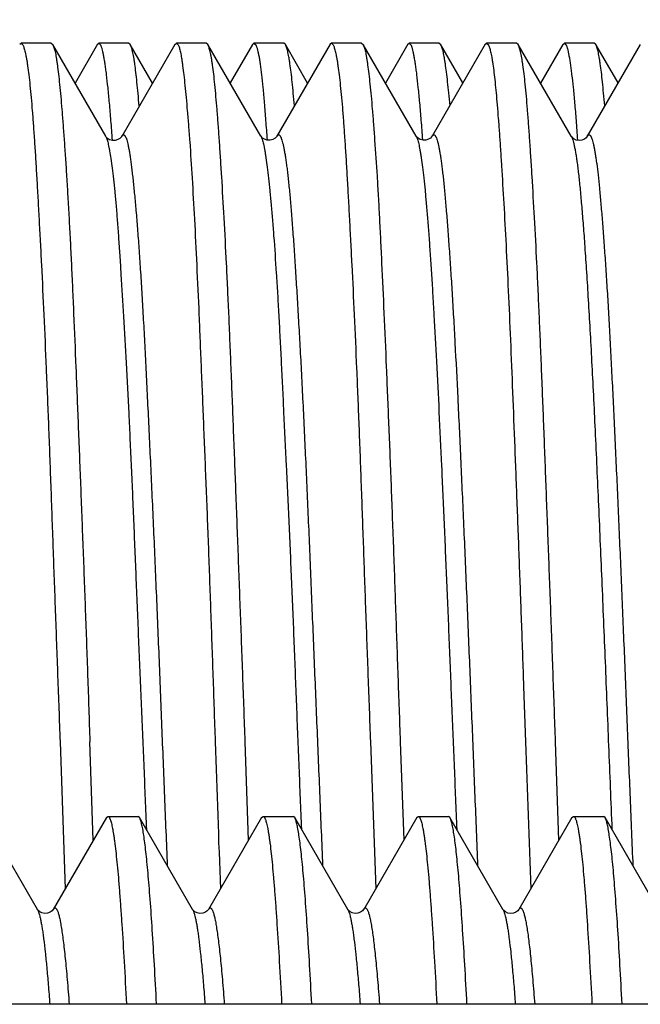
# Model space of a CAD drawing. Header units: inches. Extents: x 0 to 22, y 0 to 17.
# Tile 15 of 91: x 2.503 to 2.614, y 9.681 to 9.857. Entities that reach past the tile are written whole.
import ezdxf

# ---------------------------------------------------------------- set-up
doc = ezdxf.new("R2010")
doc.units = ezdxf.units.IN
doc.header["$LTSCALE"] = 1.21
doc.header["$MEASUREMENT"] = 0
doc.layers.get('0').update_dxf_attribs({"linetype": 'CONTINUOUS'})
doc.layers.add('DIMENSIONS', color=7, linetype='CONTINUOUS')
doc.styles.get("Standard").update_dxf_attribs({"font": 'txt', "width": 0.8})
doc.dimstyles.new('DIMSTYLE_1', dxfattribs={"dimtxt": 0.125, "dimasz": 0.18, "dimexe": 0.18, "dimexo": 0.0625, "dimgap": 0.09, "dimtad": 0, "dimtih": 1, "dimtoh": 1, "dimdec": 3, "dimzin": 4, "dimdsep": 46, "dimtxsty": 'STANDARD', "dimblk": '_FILLED', "dimblk1": '_FILLED', "dimblk2": '_FILLED', "dimcen": 0.09, "dimadec": 0, "dimazin": 0, "dimtp": 0.01, "dimtm": 0.01, "dimtfac": 1, "dimtdec": 3, "dimtofl": 0, "dimtmove": 0, "dimatfit": 3, "dimldrblk": '_FILLED', "dimfxl": 1, "dimtolj": 1, "dimtzin": 4, "dimarcsym": 0})

# ---------------------------------------------------------------- blocks, each defined once
blk = doc.blocks.new('*D33')
at = {"layer": 'DIMENSIONS', "color": 2, "linetype": 'CONTINUOUS'}
for p, q in [((2.91087, 12.57), (2.91087, 12.77886)), ((2.7265, 12.42188), (2.91087, 12.57)), ((2.7265, 9.70625), (2.7265, 12.42188))]:
    blk.add_line(p, q, dxfattribs=at)
at = {"layer": 'DIMENSIONS', "color": 2, "linetype": 'CONTINUOUS', "insert": (2.84837, 12.84136), "char_height": 0.125, "width": 1.225, "attachment_point": 1, "rotation": 90, "line_spacing_factor": 0.9}
blk.add_mtext('.435{\\Ftxt.shx;\\W1.000000;\\H0.125000; }[11.05]', dxfattribs=at)
blk = doc.blocks.new('_FILLED')
at = {"color": 0, "linetype": 'BYBLOCK'}
blk.add_solid([(0, 0), (-1, 0.17361), (-1, -0.17361)], dxfattribs=at)

msp = doc.modelspace()

# ---------------------------------------------------------------- linework, layer by layer
at = {"color": 7, "linetype": 'CONTINUOUS'}
for p, q in [((2.5032, 9.85299), (2.50346, 9.8532)), ((2.50882, 9.8532), (2.50346, 9.8532)), ((2.50346, 9.8532), (2.50376, 9.85291)), ((2.50882, 9.8532), (2.50911, 9.85295)), ((2.51712, 9.85298), (2.51737, 9.8532)), ((2.52271, 9.8532), (2.51737, 9.8532)), ((2.51737, 9.8532), (2.51766, 9.85291)), ((2.523, 9.85295), (2.52271, 9.8532)), ((2.53099, 9.85296), (2.53127, 9.8532)), ((2.53659, 9.8532), (2.53127, 9.8532)), ((2.53127, 9.8532), (2.53157, 9.85291)), ((2.53688, 9.85295), (2.53659, 9.8532)), ((2.54485, 9.85296), (2.54514, 9.8532)), ((2.55047, 9.8532), (2.54514, 9.8532)), ((2.54514, 9.8532), (2.54545, 9.85291)), ((2.55076, 9.85296), (2.55047, 9.8532)), ((2.55901, 9.8532), (2.55876, 9.85299)), ((2.56439, 9.8532), (2.55901, 9.8532)), ((2.55901, 9.8532), (2.55931, 9.85291)), ((2.56439, 9.8532), (2.56467, 9.85297)), ((2.57267, 9.85298), (2.57293, 9.8532)), ((2.57827, 9.8532), (2.57293, 9.8532)), ((2.57293, 9.8532), (2.57322, 9.85291)), ((2.57827, 9.8532), (2.57853, 9.85298)), ((2.58653, 9.85298), (2.58679, 9.8532)), ((2.59215, 9.8532), (2.58679, 9.8532)), ((2.58679, 9.8532), (2.58709, 9.85291)), ((2.59243, 9.85296), (2.59215, 9.8532)), ((2.60042, 9.85297), (2.6007, 9.8532)), ((2.60605, 9.8532), (2.6007, 9.8532)), ((2.6007, 9.8532), (2.60099, 9.85291)), ((2.60633, 9.85296), (2.60605, 9.8532)), ((2.51861, 9.83654), (2.50911, 9.85295)), ((2.51712, 9.85298), (2.51311, 9.84605)), ((2.53099, 9.85296), (2.52146, 9.83651)), ((2.52699, 9.84605), (2.523, 9.85295)), ((2.54639, 9.83652), (2.53688, 9.85295)), ((2.54485, 9.85296), (2.54086, 9.84607)), ((2.55876, 9.85299), (2.54925, 9.83655)), ((2.55475, 9.84606), (2.55076, 9.85296)), ((2.57417, 9.83655), (2.56467, 9.85297)), ((2.57267, 9.85298), (2.56867, 9.84606)), ((2.58653, 9.85298), (2.57702, 9.83655)), ((2.58253, 9.84607), (2.57853, 9.85298)), ((2.60194, 9.83652), (2.59243, 9.85296)), ((2.60042, 9.85297), (2.59642, 9.84605)), ((2.61429, 9.85297), (2.60479, 9.83655)), ((2.61031, 9.84609), (2.60633, 9.85296)), ((2.52145, 9.83648), (2.52146, 9.83651)), ((2.5464, 9.83653), (2.54639, 9.83655)), ((2.54639, 9.83655), (2.5464, 9.83653)), ((2.54925, 9.83654), (2.54925, 9.83655)), ((2.57418, 9.83653), (2.57417, 9.83655)), ((2.60194, 9.83652), (2.60195, 9.83651)), ((2.60197, 9.83647), (2.60195, 9.83651)), ((2.60477, 9.83652), (2.60479, 9.83655)), ((2.60479, 9.83655), (2.60498, 9.83677)), ((2.5934, 9.73808), (2.59374, 9.7282)), ((2.51043, 9.7282), (2.51137, 9.7019)), ((2.51638, 9.71056), (2.51577, 9.7282)), ((2.54416, 9.71058), (2.54356, 9.7282)), ((2.56598, 9.7282), (2.56693, 9.70191)), ((2.57132, 9.7282), (2.57195, 9.7106)), ((2.59972, 9.71058), (2.59911, 9.7282)), ((2.50638, 9.6982), (2.49688, 9.71462)), ((2.51872, 9.71462), (2.50922, 9.6982)), ((2.51872, 9.71462), (2.51899, 9.71485)), ((2.51899, 9.71485), (2.52438, 9.71485)), ((2.52466, 9.71462), (2.52438, 9.71485)), ((2.53416, 9.6982), (2.52466, 9.71462)), ((2.5465, 9.71462), (2.537, 9.6982)), ((2.5465, 9.71462), (2.54677, 9.71485)), ((2.54677, 9.71485), (2.55216, 9.71485)), ((2.55243, 9.71462), (2.55216, 9.71485)), ((2.56193, 9.6982), (2.55243, 9.71462)), ((2.57428, 9.71462), (2.56478, 9.6982)), ((2.57428, 9.71462), (2.57455, 9.71485)), ((2.57455, 9.71485), (2.57994, 9.71485)), ((2.58021, 9.71462), (2.57994, 9.71485)), ((2.58971, 9.6982), (2.58021, 9.71462)), ((2.60206, 9.71462), (2.59255, 9.6982)), ((2.60206, 9.71462), (2.60233, 9.71485)), ((2.60233, 9.71485), (2.60772, 9.71485)), ((2.60799, 9.71462), (2.60772, 9.71485)), ((2.61749, 9.6982), (2.60799, 9.71462)), ((2.50639, 9.69818), (2.50638, 9.6982)), ((2.53417, 9.69818), (2.53416, 9.6982)), ((2.56194, 9.69818), (2.56193, 9.6982)), ((2.58973, 9.69817), (2.58971, 9.6982)), ((2.7265, 9.68122), (2.5015, 9.68122))]:
    msp.add_line(p, q, dxfattribs=at)
at = {"color": 9, "linetype": 'CONTINUOUS'}
msp.add_line((2.60195, 9.83651), (2.60213, 9.8361), dxfattribs=at)
at = {"color": 7, "linetype": 'CONTINUOUS'}
for points in [[(2.52145, 9.83649), (2.52144, 9.83646), (2.52135, 9.83634), (2.52114, 9.83615), (2.52079, 9.83593), (2.52031, 9.83578), (2.5198, 9.83577), (2.5193, 9.83592), (2.51893, 9.83614), (2.51873, 9.83633), (2.51864, 9.83645), (2.51863, 9.83646)], [(2.54925, 9.83654), (2.54922, 9.83651), (2.54913, 9.83639), (2.54892, 9.83619), (2.54854, 9.83596), (2.54804, 9.83582), (2.54752, 9.83583), (2.54704, 9.83599), (2.54669, 9.83621), (2.5465, 9.8364), (2.54641, 9.83652), (2.5464, 9.83653)], [(2.57702, 9.83654), (2.57701, 9.83652), (2.57692, 9.83641), (2.57673, 9.83621), (2.57638, 9.83599), (2.5759, 9.83583), (2.5754, 9.83582), (2.5749, 9.83595), (2.57452, 9.83618), (2.57429, 9.83638), (2.57419, 9.83651), (2.57418, 9.83653)], [(2.6024, 9.83607), (2.60213, 9.83629), (2.60199, 9.83644), (2.60197, 9.83647)], [(2.60458, 9.83626), (2.60429, 9.83604), (2.60385, 9.83584), (2.60334, 9.83578), (2.60284, 9.83586), (2.6024, 9.83607)], [(2.60479, 9.83651), (2.60478, 9.8365), (2.60473, 9.83642), (2.60458, 9.83626)], [(2.50922, 9.6982), (2.50922, 9.69819), (2.50916, 9.6981), (2.50899, 9.69792), (2.50866, 9.69769), (2.50819, 9.69751), (2.50769, 9.69747), (2.50719, 9.69758), (2.50678, 9.69779), (2.50653, 9.69801), (2.50641, 9.69815), (2.50639, 9.69818)], [(2.537, 9.6982), (2.537, 9.69819), (2.53693, 9.6981), (2.53676, 9.69792), (2.53644, 9.69769), (2.53597, 9.69751), (2.53546, 9.69747), (2.53496, 9.69758), (2.53456, 9.69779), (2.53431, 9.69801), (2.53419, 9.69815), (2.53417, 9.69818)], [(2.56478, 9.6982), (2.56477, 9.69819), (2.56471, 9.6981), (2.56454, 9.69792), (2.56422, 9.69769), (2.56375, 9.69751), (2.56324, 9.69747), (2.56274, 9.69758), (2.56233, 9.69779), (2.56208, 9.69801), (2.56197, 9.69815), (2.56194, 9.69818)], [(2.59255, 9.6982), (2.5925, 9.69811), (2.59234, 9.69794), (2.59204, 9.69772), (2.59159, 9.69753), (2.59109, 9.69747), (2.59059, 9.69755), (2.59016, 9.69776), (2.58989, 9.69798), (2.58975, 9.69813), (2.58973, 9.69817)]]:
    msp.add_lwpolyline(points, dxfattribs=at)
for centre, radius, start, end in [((8.51387, 9.92656), 5.97897, 181.901165, 182.153741), ((11.58265, 10.03305), 8.99408, 181.942353, 182.110298)]:
    msp.add_arc(centre, radius, start, end, dxfattribs=at)
for points, knots in [([(2.50376, 9.85291), (2.5038, 9.85284), (2.50388, 9.85266), (2.50398, 9.85235), (2.50409, 9.85198), (2.5042, 9.85154), (2.50431, 9.85103), (2.50441, 9.85046), (2.50452, 9.84982), (2.50467, 9.84883), (2.50485, 9.84742), (2.50506, 9.84554), (2.50526, 9.8434), (2.50546, 9.84101), (2.50566, 9.83836), (2.50586, 9.83548), (2.50606, 9.83236), (2.50626, 9.82901), (2.50646, 9.82543), (2.50667, 9.82164), (2.50688, 9.81765), (2.50718, 9.81194), (2.50754, 9.80436), (2.50796, 9.79477), (2.50837, 9.7846), (2.5087, 9.77579), (2.50896, 9.76852), (2.50916, 9.76293), (2.50936, 9.75726), (2.50957, 9.75152), (2.50979, 9.74574), (2.51007, 9.73796), (2.51029, 9.73211), (2.51043, 9.7282)], [0, 0, 0, 0, 0.002062, 0.004636, 0.007732, 0.011356, 0.015511, 0.020196, 0.025412, 0.031157, 0.044225, 0.05938, 0.076593, 0.095828, 0.117047, 0.140205, 0.165252, 0.192135, 0.220794, 0.251169, 0.283192, 0.316791, 0.388421, 0.465429, 0.547139, 0.632834, 0.676941, 0.72176, 0.767191, 0.813135, 0.85949, 0.906154, 1, 1, 1, 1]), ([(2.50911, 9.85295), (2.50915, 9.85288), (2.50923, 9.85272), (2.50934, 9.85242), (2.50944, 9.85206), (2.50955, 9.85164), (2.50965, 9.85114), (2.50975, 9.85058), (2.50985, 9.84994), (2.50999, 9.84897), (2.51016, 9.84758), (2.51036, 9.84571), (2.51056, 9.84359), (2.51076, 9.84121), (2.51097, 9.83858), (2.51118, 9.8357), (2.51139, 9.83258), (2.51161, 9.82924), (2.51182, 9.82567), (2.51204, 9.82188), (2.51225, 9.81789), (2.51246, 9.81369), (2.51266, 9.80931), (2.51293, 9.80311), (2.51327, 9.79497), (2.51368, 9.78477), (2.5141, 9.77407), (2.51445, 9.76488), (2.51474, 9.75736), (2.51495, 9.7516), (2.51516, 9.7458), (2.51537, 9.73996), (2.51557, 9.73409), (2.5157, 9.73017), (2.51577, 9.7282)], [0, 0, 0, 0, 0.001963, 0.004433, 0.007424, 0.010943, 0.014995, 0.019581, 0.024702, 0.030356, 0.043257, 0.058265, 0.075351, 0.094481, 0.115612, 0.138699, 0.163692, 0.190536, 0.219171, 0.249534, 0.281558, 0.315172, 0.350302, 0.38687, 0.463999, 0.545876, 0.631777, 0.72094, 0.766499, 0.812575, 0.859067, 0.90587, 0.952884, 1, 1, 1, 1]), ([(2.51766, 9.85291), (2.51768, 9.85287), (2.51773, 9.85277), (2.51779, 9.8526), (2.51785, 9.85241), (2.51794, 9.85211), (2.51804, 9.85166), (2.51817, 9.85105), (2.5183, 9.85033), (2.51843, 9.8495), (2.51856, 9.84858), (2.51875, 9.84714), (2.51897, 9.8451), (2.51924, 9.84235), (2.5195, 9.83922), (2.51966, 9.837), (2.51974, 9.83583)], [0, 0, 0, 0, 0.008723, 0.018861, 0.030441, 0.04348, 0.073979, 0.110407, 0.152774, 0.201069, 0.255258, 0.315306, 0.452786, 0.613084, 0.795687, 1, 1, 1, 1]), ([(2.52459, 9.84196), (2.52453, 9.8427), (2.52441, 9.84412), (2.52421, 9.84612), (2.52402, 9.84787), (2.52386, 9.84918), (2.52372, 9.8501), (2.52362, 9.85069), (2.52352, 9.85123), (2.52342, 9.8517), (2.52332, 9.8521), (2.52321, 9.85244), (2.52311, 9.85272), (2.52304, 9.85288), (2.523, 9.85295)], [0, 0, 0, 0, 0.201696, 0.381931, 0.540365, 0.676729, 0.736575, 0.790844, 0.839531, 0.882638, 0.920179, 0.952191, 0.978749, 1, 1, 1, 1]), ([(2.53157, 9.85291), (2.53161, 9.85284), (2.53169, 9.85266), (2.53179, 9.85235), (2.53189, 9.85198), (2.53199, 9.85154), (2.53209, 9.85103), (2.53218, 9.85046), (2.53228, 9.84982), (2.53242, 9.84882), (2.53259, 9.84742), (2.53279, 9.84554), (2.533, 9.8434), (2.53321, 9.84101), (2.53343, 9.83836), (2.53373, 9.83436), (2.53409, 9.82879), (2.5345, 9.82144), (2.53491, 9.81327), (2.53523, 9.80599), (2.53549, 9.7998), (2.53569, 9.79492), (2.5359, 9.78989), (2.53611, 9.78472), (2.53632, 9.77943), (2.53662, 9.77216), (2.53698, 9.76285), (2.53739, 9.75148), (2.5378, 9.73989), (2.53806, 9.73211), (2.53819, 9.7282)], [0, 0, 0, 0, 0.002048, 0.004607, 0.007689, 0.011299, 0.015441, 0.020116, 0.025322, 0.03106, 0.044119, 0.059271, 0.076487, 0.09573, 0.116959, 0.140127, 0.192072, 0.251112, 0.316735, 0.388366, 0.426241, 0.465379, 0.505694, 0.547098, 0.589498, 0.632802, 0.721736, 0.813119, 0.906146, 1, 1, 1, 1]), ([(2.54356, 9.7282), (2.54349, 9.73017), (2.54336, 9.73409), (2.54315, 9.73996), (2.54293, 9.7458), (2.54265, 9.7535), (2.54229, 9.76296), (2.54187, 9.77407), (2.54146, 9.78477), (2.54112, 9.79339), (2.54085, 9.80001), (2.54065, 9.80474), (2.54044, 9.80931), (2.54017, 9.81502), (2.53982, 9.82167), (2.53945, 9.82797), (2.53916, 9.83258), (2.53896, 9.8357), (2.53875, 9.83857), (2.53855, 9.84121), (2.53835, 9.84359), (2.53815, 9.84571), (2.53795, 9.84758), (2.53778, 9.84897), (2.53763, 9.84994), (2.53753, 9.85058), (2.53742, 9.85114), (2.53732, 9.85164), (2.53721, 9.85206), (2.5371, 9.85242), (2.537, 9.85271), (2.53692, 9.85288), (2.53688, 9.85295)], [0, 0, 0, 0, 0.047113, 0.094125, 0.140925, 0.187414, 0.279045, 0.368203, 0.454098, 0.535971, 0.575171, 0.613096, 0.649664, 0.684794, 0.750431, 0.809428, 0.836269, 0.86126, 0.884345, 0.905474, 0.924601, 0.941686, 0.956695, 0.969601, 0.97526, 0.980386, 0.984978, 0.989037, 0.992564, 0.99556, 0.998035, 1, 1, 1, 1]), ([(2.54545, 9.85291), (2.54547, 9.85287), (2.54552, 9.85277), (2.54559, 9.85261), (2.54565, 9.85242), (2.54575, 9.85211), (2.54586, 9.85167), (2.54599, 9.85105), (2.54611, 9.85034), (2.54624, 9.84952), (2.54637, 9.84859), (2.54654, 9.84716), (2.54675, 9.84513), (2.54699, 9.84239), (2.54724, 9.83927), (2.5474, 9.83706), (2.54748, 9.83589)], [0, 0, 0, 0, 0.008859, 0.019108, 0.030779, 0.043892, 0.07449, 0.110968, 0.153341, 0.201609, 0.25575, 0.315737, 0.453082, 0.613253, 0.795753, 1, 1, 1, 1]), ([(2.55238, 9.842), (2.55232, 9.84275), (2.55219, 9.84416), (2.552, 9.84615), (2.55181, 9.8479), (2.55163, 9.8492), (2.55149, 9.85012), (2.55139, 9.85071), (2.55128, 9.85124), (2.55118, 9.85171), (2.55108, 9.85211), (2.55097, 9.85245), (2.55087, 9.85273), (2.5508, 9.85289), (2.55076, 9.85296)], [0, 0, 0, 0, 0.20183, 0.382162, 0.540671, 0.6771, 0.736972, 0.791254, 0.839935, 0.883013, 0.920503, 0.952437, 0.978889, 1, 1, 1, 1]), ([(2.55931, 9.85291), (2.55935, 9.85284), (2.55943, 9.85266), (2.55953, 9.85235), (2.55964, 9.85198), (2.55975, 9.85154), (2.55985, 9.85103), (2.55996, 9.85046), (2.56007, 9.84982), (2.56022, 9.84883), (2.5604, 9.84742), (2.56061, 9.84554), (2.56082, 9.8434), (2.56102, 9.84101), (2.56122, 9.83836), (2.56142, 9.83548), (2.56162, 9.83236), (2.56182, 9.82901), (2.56202, 9.82543), (2.56222, 9.82164), (2.56243, 9.81765), (2.56273, 9.81194), (2.56309, 9.80436), (2.56352, 9.79477), (2.56393, 9.7846), (2.56433, 9.77393), (2.56465, 9.76477), (2.56492, 9.75726), (2.56519, 9.74958), (2.56555, 9.73989), (2.56584, 9.73211), (2.56598, 9.7282)], [0, 0, 0, 0, 0.002058, 0.00463, 0.007725, 0.011348, 0.015503, 0.020188, 0.025405, 0.03115, 0.04422, 0.059377, 0.07659, 0.095827, 0.117046, 0.140204, 0.165251, 0.192134, 0.220793, 0.251167, 0.283189, 0.316788, 0.388419, 0.465427, 0.547138, 0.632833, 0.721759, 0.76719, 0.813134, 0.906154, 1, 1, 1, 1]), ([(2.56467, 9.85297), (2.56471, 9.8529), (2.56478, 9.85273), (2.56489, 9.85245), (2.56499, 9.85209), (2.56509, 9.85167), (2.56519, 9.85118), (2.56529, 9.85062), (2.56539, 9.84999), (2.56553, 9.84901), (2.5657, 9.84763), (2.56591, 9.84577), (2.56611, 9.84365), (2.56632, 9.84128), (2.56654, 9.83865), (2.56683, 9.83466), (2.56712, 9.83036), (2.56739, 9.82575), (2.56759, 9.82196), (2.56779, 9.81796), (2.56807, 9.81225), (2.56841, 9.80465), (2.56883, 9.79504), (2.56917, 9.78664), (2.56946, 9.77965), (2.56967, 9.77422), (2.56988, 9.7687), (2.57009, 9.76308), (2.57029, 9.75739), (2.57056, 9.74968), (2.5709, 9.73994), (2.57118, 9.73213), (2.57132, 9.7282)], [0, 0, 0, 0, 0.00192, 0.004345, 0.007293, 0.010774, 0.014791, 0.019344, 0.024435, 0.030061, 0.042912, 0.057876, 0.074924, 0.09402, 0.115122, 0.138185, 0.189986, 0.21861, 0.248966, 0.280989, 0.314607, 0.386332, 0.463505, 0.545441, 0.587969, 0.631413, 0.675675, 0.720657, 0.76626, 0.812382, 0.905772, 1, 1, 1, 1]), ([(2.57322, 9.85291), (2.57324, 9.85287), (2.57329, 9.85277), (2.57335, 9.85261), (2.57341, 9.85242), (2.5735, 9.85211), (2.5736, 9.85167), (2.57372, 9.85105), (2.57385, 9.85034), (2.57398, 9.84952), (2.57411, 9.84859), (2.57429, 9.84716), (2.57452, 9.84513), (2.57478, 9.84239), (2.57505, 9.83926), (2.57521, 9.83705), (2.57529, 9.83589)], [0, 0, 0, 0, 0.008735, 0.018881, 0.030467, 0.043511, 0.074012, 0.110437, 0.152798, 0.201086, 0.25527, 0.315314, 0.452793, 0.61309, 0.79569, 1, 1, 1, 1]), ([(2.57853, 9.85298), (2.57857, 9.85292), (2.57864, 9.85276), (2.57874, 9.85249), (2.57884, 9.85216), (2.57894, 9.85176), (2.57904, 9.85129), (2.57914, 9.85077), (2.57924, 9.85017), (2.57938, 9.84926), (2.57956, 9.84795), (2.57976, 9.8462), (2.57997, 9.8442), (2.5801, 9.84278), (2.58017, 9.84203)], [0, 0, 0, 0, 0.020353, 0.046139, 0.077511, 0.114545, 0.157276, 0.205715, 0.259861, 0.319703, 0.456382, 0.615532, 0.796858, 1, 1, 1, 1]), ([(2.58709, 9.85291), (2.58713, 9.85284), (2.5872, 9.85268), (2.5873, 9.85239), (2.5874, 9.85205), (2.5875, 9.85164), (2.5876, 9.85118), (2.5877, 9.85065), (2.5878, 9.85006), (2.58794, 9.84916), (2.58811, 9.84788), (2.5883, 9.84617), (2.58849, 9.84423), (2.58868, 9.84205), (2.58887, 9.83965), (2.58907, 9.83703), (2.58926, 9.8342), (2.58953, 9.83001), (2.58987, 9.82427), (2.59027, 9.81683), (2.59067, 9.80869), (2.59105, 9.79992), (2.59143, 9.79057), (2.59175, 9.78246), (2.59201, 9.77575), (2.59228, 9.76878), (2.59262, 9.75989), (2.59301, 9.74905), (2.59327, 9.74175), (2.5934, 9.73808)], [0, 0, 0, 0, 0.002106, 0.004708, 0.007819, 0.011444, 0.015585, 0.020244, 0.02542, 0.031113, 0.044041, 0.059009, 0.075994, 0.094965, 0.115887, 0.138721, 0.163422, 0.189945, 0.248238, 0.313141, 0.38414, 0.460679, 0.542153, 0.627923, 0.672207, 0.717309, 0.809606, 0.904086, 1, 1, 1, 1]), ([(2.59911, 9.7282), (2.59897, 9.73213), (2.59877, 9.738), (2.59849, 9.74581), (2.59828, 9.75162), (2.59806, 9.75737), (2.59778, 9.76491), (2.59743, 9.7741), (2.59702, 9.7848), (2.59668, 9.79343), (2.59641, 9.80005), (2.5962, 9.80479), (2.596, 9.80935), (2.59572, 9.81507), (2.59537, 9.82172), (2.59501, 9.82802), (2.59472, 9.83263), (2.59452, 9.83574), (2.59431, 9.83862), (2.59411, 9.84125), (2.59391, 9.84363), (2.59371, 9.84575), (2.59351, 9.84761), (2.59333, 9.84899), (2.59318, 9.84997), (2.59307, 9.8506), (2.59297, 9.85116), (2.59286, 9.85165), (2.59275, 9.85208), (2.59265, 9.85244), (2.59254, 9.85273), (2.59247, 9.85289), (2.59243, 9.85296)], [0, 0, 0, 0, 0.094181, 0.14101, 0.187526, 0.233626, 0.279208, 0.368413, 0.45435, 0.536256, 0.575469, 0.613405, 0.649981, 0.685117, 0.750757, 0.809743, 0.836575, 0.861554, 0.884623, 0.905733, 0.924838, 0.9419, 0.956883, 0.969762, 0.975405, 0.980515, 0.98509, 0.98913, 0.992636, 0.99561, 0.99806, 1, 1, 1, 1]), ([(2.60099, 9.85291), (2.60102, 9.85287), (2.60106, 9.85277), (2.60112, 9.8526), (2.60119, 9.85242), (2.60127, 9.85211), (2.60138, 9.85166), (2.6015, 9.85105), (2.60163, 9.85033), (2.60176, 9.84951), (2.60188, 9.84859), (2.60206, 9.84716), (2.60229, 9.84512), (2.60255, 9.84237), (2.60281, 9.83925), (2.60297, 9.83703), (2.60305, 9.83586)], [0, 0, 0, 0, 0.008763, 0.018931, 0.030533, 0.043588, 0.074102, 0.110527, 0.152878, 0.201149, 0.255315, 0.315344, 0.452801, 0.613086, 0.795685, 1, 1, 1, 1]), ([(2.60792, 9.84201), (2.60786, 9.84275), (2.60773, 9.84417), (2.60753, 9.84616), (2.60734, 9.84791), (2.60717, 9.84921), (2.60703, 9.85013), (2.60694, 9.85072), (2.60684, 9.85126), (2.60674, 9.85172), (2.60664, 9.85212), (2.60655, 9.85246), (2.60645, 9.85274), (2.60637, 9.8529), (2.60633, 9.85296)], [0, 0, 0, 0, 0.202315, 0.383018, 0.541761, 0.678258, 0.738098, 0.792305, 0.840872, 0.883801, 0.921112, 0.952847, 0.979089, 1, 1, 1, 1]), ([(2.52146, 9.83651), (2.52148, 9.83654), (2.52152, 9.8366), (2.52159, 9.83668), (2.52165, 9.83674), (2.52172, 9.83678), (2.52179, 9.83679), (2.52186, 9.83678), (2.52192, 9.83675), (2.52199, 9.83669), (2.52205, 9.83661), (2.52212, 9.83651), (2.52218, 9.83638), (2.52227, 9.83618), (2.52238, 9.83586), (2.5225, 9.83541), (2.52262, 9.83487), (2.52275, 9.83424), (2.52287, 9.83352), (2.52299, 9.83272), (2.52312, 9.83182), (2.52324, 9.83085), (2.52337, 9.82978), (2.52354, 9.82819), (2.52377, 9.826), (2.52403, 9.82312), (2.52429, 9.81992), (2.52455, 9.81642), (2.5248, 9.81263), (2.52506, 9.80856), (2.52531, 9.80422), (2.52556, 9.79962), (2.52581, 9.79479), (2.52605, 9.78974), (2.5263, 9.78447), (2.52656, 9.77902), (2.52682, 9.7734), (2.52718, 9.76563), (2.52752, 9.75769), (2.52786, 9.74961), (2.5282, 9.74135), (2.52853, 9.73303), (2.52886, 9.72468), (2.52911, 9.71843), (2.52936, 9.7122), (2.52954, 9.70807), (2.52963, 9.70601)], [0, 0, 0, 0, 0.000917, 0.001696, 0.002353, 0.002912, 0.003413, 0.003911, 0.004462, 0.005107, 0.005875, 0.006781, 0.007834, 0.009042, 0.011935, 0.01548, 0.019684, 0.024548, 0.030072, 0.036254, 0.043092, 0.050585, 0.058728, 0.067516, 0.087, 0.108966, 0.133331, 0.160008, 0.188906, 0.219931, 0.252982, 0.287952, 0.324729, 0.363196, 0.403232, 0.444705, 0.487472, 0.531386, 0.622052, 0.668501, 0.715491, 0.81047, 0.858146, 0.905733, 0.953071, 1, 1, 1, 1]), ([(2.54925, 9.83655), (2.54927, 9.83659), (2.54931, 9.83665), (2.54937, 9.83672), (2.54943, 9.83677), (2.5495, 9.8368), (2.54957, 9.83681), (2.54963, 9.83679), (2.5497, 9.83675), (2.54976, 9.83668), (2.54982, 9.8366), (2.54989, 9.83649), (2.54995, 9.83636), (2.55004, 9.83614), (2.55015, 9.83581), (2.55028, 9.83534), (2.55041, 9.83479), (2.55054, 9.83415), (2.55067, 9.83342), (2.5508, 9.8326), (2.55093, 9.8317), (2.55106, 9.83071), (2.55119, 9.82963), (2.55136, 9.82804), (2.55158, 9.82583), (2.55183, 9.82295), (2.55207, 9.81975), (2.55232, 9.81625), (2.55257, 9.81245), (2.55282, 9.80837), (2.55308, 9.80403), (2.55334, 9.79943), (2.5536, 9.79459), (2.55395, 9.78772), (2.55438, 9.77867), (2.55479, 9.76934), (2.55512, 9.76158), (2.55536, 9.75558), (2.55562, 9.74948), (2.55587, 9.74332), (2.55613, 9.73711), (2.55639, 9.73086), (2.55665, 9.72461), (2.557, 9.71631), (2.55725, 9.71011), (2.55742, 9.70598)], [0, 0, 0, 0, 0.000864, 0.00159, 0.002198, 0.002716, 0.003193, 0.003688, 0.004256, 0.004933, 0.005743, 0.006697, 0.007804, 0.009068, 0.012077, 0.015738, 0.020056, 0.025034, 0.030667, 0.036953, 0.043887, 0.051461, 0.059672, 0.068513, 0.088065, 0.110067, 0.134455, 0.161148, 0.19006, 0.221108, 0.254195, 0.289204, 0.326012, 0.364485, 0.445904, 0.532414, 0.577228, 0.622885, 0.669237, 0.71613, 0.763408, 0.810908, 0.858473, 0.905947, 1, 1, 1, 1]), ([(2.57702, 9.83655), (2.57704, 9.83658), (2.57708, 9.83664), (2.57714, 9.83672), (2.5772, 9.83678), (2.57727, 9.83681), (2.57734, 9.83682), (2.57741, 9.8368), (2.57747, 9.83676), (2.57753, 9.83669), (2.5776, 9.83661), (2.57766, 9.8365), (2.57773, 9.83637), (2.57782, 9.83615), (2.57793, 9.83583), (2.57806, 9.83536), (2.57818, 9.83481), (2.57831, 9.83418), (2.57844, 9.83345), (2.57857, 9.83264), (2.57869, 9.83174), (2.57882, 9.83075), (2.57895, 9.82968), (2.57912, 9.82809), (2.57933, 9.82589), (2.57958, 9.82301), (2.57983, 9.81981), (2.58009, 9.8163), (2.58035, 9.81251), (2.5806, 9.80843), (2.58086, 9.80409), (2.58121, 9.79781), (2.58164, 9.7894), (2.58204, 9.78066), (2.58238, 9.77329), (2.58272, 9.76553), (2.58307, 9.7576), (2.58341, 9.74954), (2.58366, 9.74337), (2.58391, 9.73715), (2.58417, 9.7309), (2.58442, 9.72465), (2.58467, 9.7184), (2.58492, 9.71219), (2.5851, 9.70806), (2.58518, 9.70601)], [0, 0, 0, 0, 0.000882, 0.001626, 0.00225, 0.002783, 0.00327, 0.00377, 0.004338, 0.005013, 0.005817, 0.006765, 0.007863, 0.009118, 0.012105, 0.015739, 0.020026, 0.024968, 0.030566, 0.036817, 0.043719, 0.051267, 0.059456, 0.06828, 0.087803, 0.109781, 0.134156, 0.16086, 0.189795, 0.220853, 0.253927, 0.288912, 0.364146, 0.445567, 0.488275, 0.532129, 0.622665, 0.669045, 0.715962, 0.763262, 0.810787, 0.858382, 0.905888, 0.953147, 1, 1, 1, 1]), ([(2.60498, 9.83677), (2.60499, 9.83678), (2.60503, 9.8368), (2.6051, 9.83682), (2.60517, 9.8368), (2.60523, 9.83677), (2.6053, 9.83671), (2.60536, 9.83664), (2.60542, 9.83654), (2.60549, 9.83642), (2.60555, 9.83628), (2.60564, 9.83605), (2.60575, 9.83571), (2.60587, 9.83523), (2.60599, 9.83468), (2.60612, 9.83403), (2.60624, 9.83331), (2.60636, 9.8325), (2.60654, 9.83125), (2.60674, 9.8295), (2.60699, 9.82715), (2.60723, 9.82448), (2.60748, 9.82151), (2.60773, 9.81823), (2.60798, 9.81467), (2.60824, 9.81084), (2.60849, 9.80675), (2.60874, 9.8024), (2.60898, 9.79782), (2.60923, 9.79302), (2.60947, 9.78802), (2.60972, 9.78282), (2.60997, 9.77745), (2.61022, 9.77192), (2.61056, 9.76428), (2.61089, 9.7565), (2.61122, 9.74859), (2.61155, 9.74051), (2.61196, 9.73035), (2.61245, 9.71816), (2.61279, 9.71004), (2.61296, 9.70601)], [0, 0, 0, 0, 0.000539, 0.001026, 0.001514, 0.002055, 0.002689, 0.00344, 0.004324, 0.005348, 0.006519, 0.007841, 0.010943, 0.014667, 0.019018, 0.023997, 0.029603, 0.035835, 0.042691, 0.058252, 0.076247, 0.096635, 0.119368, 0.144371, 0.17155, 0.200809, 0.232055, 0.265196, 0.300131, 0.336749, 0.374934, 0.414569, 0.455535, 0.497701, 0.540924, 0.629983, 0.675538, 0.721587, 0.814578, 0.907779, 1, 1, 1, 1]), ([(2.51899, 9.71485), (2.51901, 9.71485), (2.51905, 9.71485), (2.5191, 9.71482), (2.51915, 9.71477), (2.51921, 9.71471), (2.51926, 9.71464), (2.51931, 9.71454), (2.51936, 9.71443), (2.51943, 9.71425), (2.51952, 9.71398), (2.51962, 9.7136), (2.51973, 9.71315), (2.51983, 9.71264), (2.51993, 9.71206), (2.52004, 9.71141), (2.52014, 9.7107), (2.52028, 9.70961), (2.52046, 9.70809), (2.52067, 9.70607), (2.52087, 9.7038), (2.52108, 9.70127), (2.52128, 9.6985), (2.52157, 9.69434), (2.52192, 9.68857), (2.52218, 9.6838), (2.52231, 9.68128)], [0, 0, 0, 0, 0.001549, 0.003257, 0.005242, 0.007583, 0.010328, 0.013505, 0.017134, 0.021226, 0.030831, 0.042362, 0.055839, 0.07127, 0.088658, 0.108, 0.129292, 0.152524, 0.204773, 0.26465, 0.332036, 0.406789, 0.488752, 0.57775, 0.776061, 1, 1, 1, 1]), ([(2.5277, 9.68128), (2.52758, 9.68361), (2.52734, 9.68803), (2.52697, 9.69428), (2.52664, 9.69901), (2.52638, 9.7024), (2.52619, 9.70463), (2.526, 9.70665), (2.52581, 9.70845), (2.52562, 9.71003), (2.52543, 9.71139), (2.52527, 9.71238), (2.52514, 9.71306), (2.52504, 9.71348), (2.52495, 9.71385), (2.52485, 9.71416), (2.52476, 9.71441), (2.52469, 9.71456), (2.52466, 9.71462)], [0, 0, 0, 0, 0.208912, 0.396091, 0.560162, 0.633152, 0.699933, 0.760385, 0.814404, 0.861899, 0.902797, 0.937045, 0.951667, 0.964621, 0.975913, 0.985554, 0.993568, 1, 1, 1, 1]), ([(2.54677, 9.71485), (2.54679, 9.71485), (2.54683, 9.71485), (2.54688, 9.71482), (2.54693, 9.71477), (2.54698, 9.71471), (2.54703, 9.71464), (2.54709, 9.71454), (2.54714, 9.71443), (2.54721, 9.71425), (2.5473, 9.71398), (2.5474, 9.7136), (2.5475, 9.71315), (2.54761, 9.71264), (2.54771, 9.71206), (2.54781, 9.71141), (2.54792, 9.7107), (2.54806, 9.70961), (2.54824, 9.70809), (2.54844, 9.70607), (2.54865, 9.7038), (2.54885, 9.70127), (2.54906, 9.6985), (2.54935, 9.69434), (2.5497, 9.68857), (2.54996, 9.6838), (2.55009, 9.68128)], [0, 0, 0, 0, 0.001549, 0.003257, 0.005242, 0.007583, 0.010328, 0.013505, 0.017134, 0.021226, 0.030831, 0.042362, 0.055839, 0.07127, 0.088658, 0.108, 0.129292, 0.152524, 0.204773, 0.26465, 0.332036, 0.406789, 0.488752, 0.57775, 0.776061, 1, 1, 1, 1]), ([(2.55548, 9.68128), (2.55536, 9.68361), (2.55512, 9.68803), (2.55474, 9.69428), (2.55442, 9.69901), (2.55415, 9.7024), (2.55397, 9.70463), (2.55378, 9.70665), (2.55359, 9.70845), (2.5534, 9.71003), (2.55321, 9.71139), (2.55305, 9.71238), (2.55291, 9.71306), (2.55282, 9.71348), (2.55273, 9.71385), (2.55263, 9.71416), (2.55254, 9.71441), (2.55247, 9.71456), (2.55243, 9.71462)], [0, 0, 0, 0, 0.208912, 0.396091, 0.560162, 0.633152, 0.699933, 0.760385, 0.814404, 0.861899, 0.902797, 0.937045, 0.951667, 0.964621, 0.975913, 0.985554, 0.993568, 1, 1, 1, 1]), ([(2.57455, 9.71485), (2.57457, 9.71485), (2.5746, 9.71485), (2.57466, 9.71482), (2.57471, 9.71477), (2.57476, 9.71471), (2.57481, 9.71464), (2.57486, 9.71454), (2.57491, 9.71443), (2.57499, 9.71425), (2.57508, 9.71398), (2.57518, 9.7136), (2.57528, 9.71315), (2.57538, 9.71264), (2.57549, 9.71206), (2.57559, 9.71141), (2.57569, 9.7107), (2.57584, 9.70961), (2.57601, 9.70809), (2.57622, 9.70607), (2.57643, 9.7038), (2.57663, 9.70127), (2.57684, 9.6985), (2.57712, 9.69434), (2.57748, 9.68857), (2.57774, 9.6838), (2.57787, 9.68128)], [0, 0, 0, 0, 0.001549, 0.003257, 0.005242, 0.007583, 0.010328, 0.013505, 0.017134, 0.021226, 0.030831, 0.042362, 0.055839, 0.07127, 0.088658, 0.108, 0.129292, 0.152524, 0.204773, 0.26465, 0.332036, 0.406789, 0.488752, 0.57775, 0.776061, 1, 1, 1, 1]), ([(2.58326, 9.68128), (2.58314, 9.68361), (2.5829, 9.68803), (2.58252, 9.69428), (2.58219, 9.69901), (2.58193, 9.7024), (2.58174, 9.70463), (2.58155, 9.70665), (2.58136, 9.70845), (2.58118, 9.71003), (2.58099, 9.71139), (2.58082, 9.71238), (2.58069, 9.71306), (2.5806, 9.71348), (2.5805, 9.71385), (2.58041, 9.71416), (2.58031, 9.71441), (2.58025, 9.71456), (2.58021, 9.71462)], [0, 0, 0, 0, 0.208912, 0.396091, 0.560162, 0.633152, 0.699933, 0.760385, 0.814404, 0.861899, 0.902797, 0.937045, 0.951667, 0.964621, 0.975913, 0.985554, 0.993568, 1, 1, 1, 1]), ([(2.60233, 9.71485), (2.60234, 9.71485), (2.60238, 9.71485), (2.60243, 9.71482), (2.60249, 9.71477), (2.60254, 9.71471), (2.60259, 9.71464), (2.60264, 9.71454), (2.60269, 9.71443), (2.60276, 9.71425), (2.60285, 9.71398), (2.60296, 9.7136), (2.60306, 9.71315), (2.60316, 9.71264), (2.60326, 9.71206), (2.60337, 9.71141), (2.60347, 9.7107), (2.60361, 9.70961), (2.60379, 9.70809), (2.604, 9.70607), (2.6042, 9.7038), (2.60441, 9.70127), (2.60462, 9.6985), (2.6049, 9.69434), (2.60525, 9.68857), (2.60551, 9.6838), (2.60564, 9.68128)], [0, 0, 0, 0, 0.001549, 0.003257, 0.005242, 0.007583, 0.010328, 0.013505, 0.017134, 0.021226, 0.030831, 0.042362, 0.055839, 0.07127, 0.088658, 0.108, 0.129292, 0.152524, 0.204773, 0.26465, 0.332036, 0.406789, 0.488752, 0.57775, 0.776061, 1, 1, 1, 1]), ([(2.61103, 9.68128), (2.61091, 9.68361), (2.61067, 9.68803), (2.6103, 9.69428), (2.60997, 9.69901), (2.60971, 9.7024), (2.60952, 9.70463), (2.60933, 9.70665), (2.60914, 9.70845), (2.60895, 9.71003), (2.60876, 9.71139), (2.6086, 9.71238), (2.60847, 9.71306), (2.60837, 9.71348), (2.60828, 9.71385), (2.60819, 9.71416), (2.60809, 9.71441), (2.60802, 9.71456), (2.60799, 9.71462)], [0, 0, 0, 0, 0.208912, 0.396091, 0.560162, 0.633152, 0.699933, 0.760385, 0.814404, 0.861899, 0.902797, 0.937045, 0.951667, 0.964621, 0.975913, 0.985554, 0.993568, 1, 1, 1, 1])]:
    msp.add_open_spline(points, degree=3, knots=knots, dxfattribs=at)
at = {"color": 9, "linetype": 'CONTINUOUS'}
for points, knots in [([(2.51862, 9.83649), (2.51866, 9.83641), (2.51874, 9.83622), (2.51885, 9.8359), (2.51896, 9.83551), (2.51908, 9.83505), (2.51919, 9.83452), (2.51935, 9.83367), (2.51956, 9.83244), (2.51979, 9.83075), (2.52002, 9.82879), (2.52024, 9.82656), (2.52046, 9.82408), (2.52068, 9.82136), (2.5209, 9.81839), (2.52112, 9.81518), (2.52142, 9.81047), (2.5218, 9.80404), (2.52226, 9.79575), (2.52265, 9.78838), (2.52295, 9.78215), (2.52318, 9.77726), (2.5234, 9.77224), (2.52369, 9.76533), (2.52405, 9.75647), (2.52442, 9.74749), (2.52472, 9.74019), (2.52503, 9.7328), (2.52535, 9.7254), (2.52566, 9.718), (2.52582, 9.71431), (2.52589, 9.71247)], [0, 0, 0, 0, 0.002174, 0.004882, 0.008137, 0.011949, 0.016321, 0.021254, 0.032794, 0.046528, 0.062416, 0.080412, 0.100459, 0.122498, 0.146469, 0.172312, 0.199972, 0.260511, 0.327557, 0.400347, 0.438642, 0.47807, 0.518523, 0.559893, 0.644962, 0.732426, 0.776779, 0.821388, 0.910893, 0.955554, 1, 1, 1, 1]), ([(2.5464, 9.83653), (2.54644, 9.83646), (2.54652, 9.83628), (2.54663, 9.83597), (2.54674, 9.83559), (2.54685, 9.83513), (2.54696, 9.83461), (2.54707, 9.83402), (2.54717, 9.83336), (2.54733, 9.83234), (2.54752, 9.8309), (2.54774, 9.82896), (2.54797, 9.82675), (2.5482, 9.82429), (2.54844, 9.82157), (2.54876, 9.81747), (2.54907, 9.81305), (2.54936, 9.80834), (2.54958, 9.80448), (2.54979, 9.80042), (2.55001, 9.79617), (2.55023, 9.79173), (2.55053, 9.7855), (2.55092, 9.77735), (2.55139, 9.7672), (2.55178, 9.75847), (2.55208, 9.75131), (2.55237, 9.74399), (2.55266, 9.73661), (2.55295, 9.7292), (2.55325, 9.72179), (2.55348, 9.71623), (2.55364, 9.71253)], [0, 0, 0, 0, 0.002108, 0.004746, 0.007927, 0.011657, 0.015939, 0.020774, 0.026162, 0.032104, 0.045643, 0.061366, 0.079229, 0.09917, 0.121123, 0.145031, 0.198478, 0.227898, 0.259023, 0.291764, 0.326043, 0.361775, 0.398871, 0.476732, 0.55873, 0.644002, 0.687598, 0.731687, 0.820882, 0.865752, 0.910641, 1, 1, 1, 1]), ([(2.57417, 9.83654), (2.57421, 9.83647), (2.5743, 9.83629), (2.57441, 9.83598), (2.57452, 9.8356), (2.57463, 9.83515), (2.57474, 9.83463), (2.57485, 9.83404), (2.57496, 9.83337), (2.57512, 9.83236), (2.57531, 9.83091), (2.57554, 9.82898), (2.57577, 9.82678), (2.57599, 9.82432), (2.57622, 9.82161), (2.57645, 9.81866), (2.57668, 9.81546), (2.5769, 9.81203), (2.57713, 9.80838), (2.57744, 9.80309), (2.57782, 9.79601), (2.57827, 9.787), (2.57864, 9.77908), (2.57894, 9.77247), (2.57924, 9.76554), (2.57963, 9.75666), (2.58007, 9.74579), (2.58052, 9.73474), (2.58098, 9.72362), (2.58128, 9.71619), (2.58144, 9.71249)], [0, 0, 0, 0, 0.002101, 0.004737, 0.007921, 0.011659, 0.01595, 0.020795, 0.026191, 0.032136, 0.045658, 0.061333, 0.07912, 0.098974, 0.120848, 0.144695, 0.170472, 0.198129, 0.227591, 0.258767, 0.325874, 0.398695, 0.476468, 0.516972, 0.558424, 0.643754, 0.731527, 0.820781, 0.910582, 1, 1, 1, 1]), ([(2.60213, 9.8361), (2.60218, 9.83596), (2.60228, 9.83565), (2.60242, 9.83511), (2.60255, 9.83448), (2.60269, 9.83374), (2.60283, 9.8329), (2.60296, 9.83196), (2.6031, 9.83092), (2.60328, 9.82934), (2.60352, 9.82712), (2.60378, 9.82417), (2.60405, 9.82087), (2.60423, 9.81854), (2.60431, 9.81732)], [0, 0, 0, 0, 0.023782, 0.052771, 0.087019, 0.126556, 0.1714, 0.221545, 0.276946, 0.337548, 0.474051, 0.630411, 0.805959, 1, 1, 1, 1]), ([(2.60431, 9.81732), (2.60442, 9.81582), (2.60463, 9.81268), (2.60494, 9.80778), (2.60525, 9.8025), (2.60555, 9.79686), (2.60586, 9.79089), (2.60627, 9.78235), (2.60678, 9.77109), (2.60739, 9.75701), (2.6079, 9.74489), (2.6083, 9.73499), (2.6087, 9.72499), (2.60901, 9.7175), (2.60921, 9.7125)], [0, 0, 0, 0, 0.043012, 0.089858, 0.140339, 0.194247, 0.251332, 0.311294, 0.438607, 0.573715, 0.714102, 0.785457, 0.857122, 1, 1, 1, 1]), ([(2.50638, 9.6982), (2.50641, 9.69815), (2.50645, 9.69806), (2.50652, 9.6979), (2.50659, 9.69771), (2.50669, 9.69741), (2.50681, 9.69697), (2.50694, 9.69636), (2.50708, 9.69565), (2.50722, 9.69484), (2.50736, 9.69392), (2.50755, 9.69249), (2.50778, 9.69046), (2.50806, 9.68773), (2.50833, 9.68462), (2.5085, 9.68241), (2.50859, 9.68125)], [0, 0, 0, 0, 0.008734, 0.018862, 0.03042, 0.043432, 0.073867, 0.110235, 0.152553, 0.200814, 0.254993, 0.315054, 0.452621, 0.613042, 0.795731, 1, 1, 1, 1]), ([(2.50922, 9.6982), (2.50925, 9.69824), (2.50929, 9.69831), (2.50935, 9.69838), (2.50941, 9.69843), (2.50947, 9.69846), (2.50953, 9.69847), (2.5096, 9.69846), (2.50966, 9.69843), (2.50971, 9.69838), (2.50978, 9.69831), (2.50985, 9.69819), (2.50994, 9.69802), (2.51003, 9.6978), (2.51011, 9.69754), (2.5102, 9.69723), (2.51033, 9.69674), (2.51048, 9.69602), (2.51065, 9.69503), (2.51083, 9.69387), (2.511, 9.69254), (2.51118, 9.69105), (2.51136, 9.68939), (2.51153, 9.68758), (2.51178, 9.68484), (2.51195, 9.68272), (2.51206, 9.68125)], [0, 0, 0, 0, 0.008798, 0.01248, 0.015738, 0.021236, 0.023718, 0.026197, 0.031672, 0.034912, 0.038575, 0.04733, 0.058169, 0.071204, 0.086496, 0.104081, 0.123977, 0.170735, 0.226796, 0.29212, 0.366639, 0.450253, 0.542845, 0.644278, 0.754397, 1, 1, 1, 1]), ([(2.53416, 9.6982), (2.53418, 9.69815), (2.53423, 9.69806), (2.5343, 9.6979), (2.53437, 9.69771), (2.53447, 9.69741), (2.53458, 9.69697), (2.53472, 9.69637), (2.53486, 9.69565), (2.53499, 9.69484), (2.53513, 9.69392), (2.53532, 9.6925), (2.53556, 9.69047), (2.53583, 9.68774), (2.53611, 9.68462), (2.53628, 9.68242), (2.53637, 9.68126)], [0, 0, 0, 0, 0.008735, 0.018865, 0.030425, 0.043439, 0.073876, 0.110246, 0.152566, 0.200827, 0.255007, 0.315067, 0.452632, 0.613051, 0.795736, 1, 1, 1, 1]), ([(2.537, 9.6982), (2.53703, 9.69824), (2.53707, 9.69831), (2.53713, 9.69838), (2.53719, 9.69843), (2.53725, 9.69846), (2.53731, 9.69847), (2.53737, 9.69846), (2.53743, 9.69843), (2.53749, 9.69838), (2.53755, 9.69831), (2.53763, 9.69819), (2.53772, 9.69802), (2.5378, 9.6978), (2.53789, 9.69754), (2.53798, 9.69723), (2.5381, 9.69674), (2.53825, 9.69602), (2.53843, 9.69503), (2.5386, 9.69387), (2.53878, 9.69254), (2.53896, 9.69105), (2.53913, 9.6894), (2.53931, 9.68758), (2.53955, 9.68485), (2.53972, 9.68273), (2.53983, 9.68126)], [0, 0, 0, 0, 0.008801, 0.012485, 0.015743, 0.021244, 0.023727, 0.026206, 0.031682, 0.034922, 0.038585, 0.047339, 0.058176, 0.07121, 0.086502, 0.104085, 0.123979, 0.170735, 0.226793, 0.292116, 0.366632, 0.450246, 0.542838, 0.644271, 0.754392, 1, 1, 1, 1]), ([(2.56193, 9.6982), (2.56196, 9.69815), (2.56201, 9.69806), (2.56208, 9.6979), (2.56215, 9.69771), (2.56224, 9.69741), (2.56236, 9.69697), (2.5625, 9.69637), (2.56263, 9.69566), (2.56277, 9.69484), (2.56291, 9.69393), (2.5631, 9.6925), (2.56334, 9.69048), (2.56361, 9.68775), (2.56388, 9.68464), (2.56406, 9.68245), (2.56414, 9.68128)], [0, 0, 0, 0, 0.00874, 0.018874, 0.030439, 0.043455, 0.073899, 0.110273, 0.152595, 0.200859, 0.255039, 0.315098, 0.452659, 0.61307, 0.795746, 1, 1, 1, 1]), ([(2.56478, 9.6982), (2.5648, 9.69824), (2.56484, 9.69831), (2.56491, 9.69838), (2.56496, 9.69843), (2.56502, 9.69846), (2.56509, 9.69847), (2.56515, 9.69846), (2.56521, 9.69843), (2.56527, 9.69838), (2.56533, 9.69831), (2.56541, 9.69819), (2.56549, 9.69802), (2.56558, 9.6978), (2.56567, 9.69754), (2.56576, 9.69724), (2.56588, 9.69675), (2.56603, 9.69603), (2.56621, 9.69504), (2.56638, 9.69388), (2.56656, 9.69255), (2.56673, 9.69106), (2.56691, 9.68941), (2.56708, 9.6876), (2.56733, 9.68487), (2.5675, 9.68275), (2.56761, 9.68128)], [0, 0, 0, 0, 0.008807, 0.012494, 0.015756, 0.021263, 0.023748, 0.026229, 0.031706, 0.034945, 0.038607, 0.047358, 0.058193, 0.071225, 0.086512, 0.104092, 0.123984, 0.170734, 0.226786, 0.292105, 0.366618, 0.45023, 0.542821, 0.644255, 0.754379, 1, 1, 1, 1]), ([(2.58971, 9.6982), (2.58974, 9.69815), (2.58979, 9.69806), (2.58985, 9.6979), (2.58992, 9.69771), (2.59002, 9.69741), (2.59014, 9.69697), (2.59027, 9.69636), (2.59041, 9.69565), (2.59055, 9.69484), (2.59069, 9.69392), (2.59088, 9.69249), (2.59111, 9.69046), (2.59139, 9.68773), (2.59166, 9.68462), (2.59184, 9.68241), (2.59192, 9.68125)], [0, 0, 0, 0, 0.008734, 0.018863, 0.030421, 0.043434, 0.07387, 0.110238, 0.152557, 0.200818, 0.254998, 0.315059, 0.452625, 0.613045, 0.795733, 1, 1, 1, 1]), ([(2.59255, 9.6982), (2.59258, 9.69824), (2.59262, 9.69831), (2.59268, 9.69838), (2.59274, 9.69843), (2.5928, 9.69846), (2.59286, 9.69847), (2.59293, 9.69846), (2.59299, 9.69843), (2.59304, 9.69838), (2.59311, 9.69831), (2.59318, 9.69819), (2.59327, 9.69802), (2.59336, 9.6978), (2.59345, 9.69754), (2.59353, 9.69723), (2.59366, 9.69674), (2.59381, 9.69602), (2.59398, 9.69503), (2.59416, 9.69387), (2.59433, 9.69254), (2.59451, 9.69105), (2.59469, 9.68939), (2.59486, 9.68758), (2.59511, 9.68485), (2.59528, 9.68272), (2.59539, 9.68125)], [0, 0, 0, 0, 0.008801, 0.012485, 0.015744, 0.021245, 0.023727, 0.026205, 0.03168, 0.034919, 0.038581, 0.047333, 0.058171, 0.071204, 0.086494, 0.104077, 0.123971, 0.170726, 0.226785, 0.292108, 0.366626, 0.45024, 0.542833, 0.644268, 0.75439, 1, 1, 1, 1])]:
    msp.add_open_spline(points, degree=3, knots=knots, dxfattribs=at)

# ---------------------------------------------------------------- dimensions: what is measured, and where the dimension line sits
at = {"layer": 'DIMENSIONS', "color": 2, "linetype": 'CONTINUOUS'}
dim = msp.add_ordinate_dim(feature_location=(2.7265, 9.70625), offset=(0.18437, 3.07261), dtype=0, origin=(2.29137, 12.09136), dimstyle='DIMSTYLE_1', dxfattribs=at)
dim.commit()
dim.dimension.update_dxf_attribs({"geometry": '*D33', "text_midpoint": (2.91087, 13.45386)})

doc.saveas('drawing.dxf')
